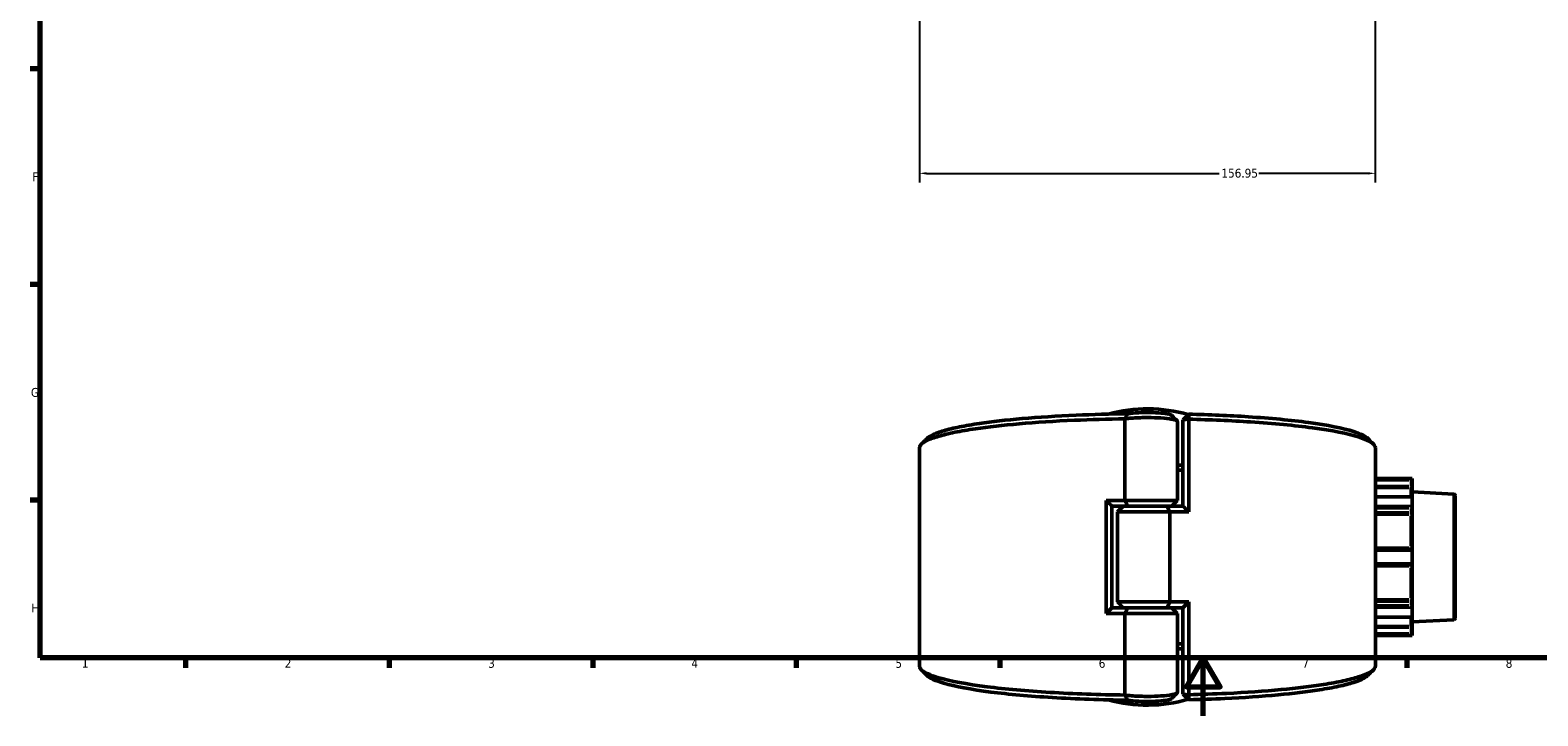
# Model space of a CAD drawing. Header units: millimetres. Extents: x 0 to 926, y 0 to 969.
# Tile 1 of 18: x 17 to 536, y 0 to 236. Entities that reach past the tile are written whole.
import ezdxf

# ---------------------------------------------------------------- set-up
doc = ezdxf.new("R2010")
doc.units = ezdxf.units.MM
for name, color, linetype, lineweight in [('Border (ANSI)', 7, 'Continuous', 70), ('Dimension (ANSI)', 7, 'Continuous', 25), ('Visible (ANSI)', 7, 'Continuous', 50), ('Visible Narrow (ANSI)', 7, 'Continuous', 35)]:
    doc.layers.add(name, color=color, linetype=linetype, lineweight=lineweight)
doc.styles.add('Note Text (ANSI)', font='tahoma.ttf')
doc.dimstyles.new('Default - mm (ANSI)', dxfattribs={"dimtxt": 3.048, "dimasz": 2.5, "dimexe": 3.175, "dimexo": 1.6002, "dimgap": 0.8, "dimtad": 0, "dimtoh": 1, "dimrnd": 1e-08, "dimzin": 4, "dimdsep": 46, "dimtxsty": 'Note Text (ANSI)', "dimcen": 0.09, "dimdle": 10, "dimclrd": 256, "dimclre": 256, "dimclrt": 256, "dimadec": 1, "dimazin": 1, "dimtfac": 1, "dimtofl": 0, "dimtmove": 0, "dimatfit": 3, "dimfxl": 1, "dimtolj": 1, "dimtzin": 4, "dimlwd": -1, "dimlwe": -1, "dimarcsym": 0})

# ---------------------------------------------------------------- blocks, each defined once
blk = doc.blocks.new('Borders Default Border')
at = {"layer": 'Border (ANSI)'}
for p, q in [((20, 222.75), (16.55, 222.75)), ((20, 148.5), (16.55, 148.5)), ((20, 74.25), (16.55, 74.25)), ((70.08, 20), (70.08, 16.55)), ((140.17, 20), (140.17, 16.55)), ((210.25, 20), (210.25, 16.55)), ((280.33, 20), (280.33, 16.55)), ((350.42, 20), (350.42, 16.55)), ((490.58, 20), (490.58, 16.55))]:
    blk.add_line(p, q, dxfattribs=at)
at = {"layer": 'Border (ANSI)', "flags": 128}
for points in [[(20, 20), (20, 574), (821, 574), (821, 20), (20, 20)], [(420.5, 0), (420.5, 20), (414.73, 10), (426.27, 10), (420.5, 20)]]:
    blk.add_lwpolyline(points, dxfattribs=at)
at = {"layer": 'Border (ANSI)', "char_height": 3.05, "attachment_point": 7, "style": 'Note Text (ANSI)'}
for s, insert in [('F', (17.29, 184.1)), ('G', (16.81, 109.79)), ('H', (16.97, 35.6)), ('1', (34.35, 16.55)), ('2', (104.2, 16.55)), ('3', (174.26, 16.49)), ('4', (244.23, 16.55)), ('5', (314.48, 16.49)), ('6', (384.49, 16.49)), ('7', (454.6, 16.55)), ('8', (524.63, 16.48))]:
    blk.add_mtext(s, dxfattribs=dict(at, insert=insert))
blk = doc.blocks.new('*D7')
at = {"layer": 'Defpoints', "color": 0, "transparency": 16777216}
for p in [(322.75, 323.69), (479.7, 326.55), (479.7, 186.81)]:
    blk.add_point(p, dxfattribs=at)
at = {"layer": 'Dimension (ANSI)', "transparency": 16777216}
for p, q in [((322.75, 322.09), (322.75, 183.63)), ((479.7, 324.95), (479.7, 183.63)), ((325.25, 186.81), (425.94, 186.81)), ((477.2, 186.81), (439.57, 186.81))]:
    blk.add_line(p, q, dxfattribs=at)
for points in [[(325.25, 187.22), (325.25, 186.39), (322.75, 186.81)], [(477.2, 187.22), (477.2, 186.39), (479.7, 186.81)]]:
    blk.add_solid(points, dxfattribs=at)
at = {"layer": 'Dimension (ANSI)', "transparency": 16777216, "insert": (426.74, 188.39), "char_height": 3.048, "attachment_point": 1, "style": 'Note Text (ANSI)'}
blk.add_mtext('\\A1;156.95', dxfattribs=at)

msp = doc.modelspace()

# ---------------------------------------------------------------- linework, layer by layer
at = {"layer": 'Visible (ANSI)'}
for p, q in [((413.505, 101.911), (415.505, 103.881)), ((393.487, 102.247), (393.487, 74.208)), ((411.575, 74.208), (411.575, 101.371)), ((415.476, 102.139), (413.505, 101.911)), ((413.505, 101.911), (413.505, 72.183)), ((415.476, 70.208), (415.476, 102.139)), ((322.755, 17.177), (322.755, 92.24)), ((479.755, 17.177), (479.755, 92.24)), ((492.415, 81.708), (479.755, 81.708)), ((492.413, 81.615), (491.915, 81.117)), ((492.415, 81.708), (492.415, 81.618)), ((492.415, 79.045), (492.415, 81.618)), ((492.415, 78.054), (492.415, 79.045)), ((492.415, 78.054), (492.415, 75.292)), ((387.033, 74.208), (387.033, 35.208)), ((387.033, 74.208), (393.487, 74.208)), ((393.487, 74.208), (411.575, 74.208)), ((409.575, 72.208), (411.575, 74.208)), ((492.268, 75.438), (479.755, 75.438)), ((506.781, 76.333), (492.415, 77.086)), ((492.415, 75.292), (492.415, 72.181)), ((507.255, 75.834), (507.255, 33.583)), ((389.005, 72.233), (389.005, 37.183)), ((394.518, 72.208), (389.005, 72.208)), ((392.935, 72.208), (390.935, 70.208)), ((409.022, 70.208), (390.935, 70.208)), ((390.935, 39.208), (390.935, 70.208)), ((407.991, 72.208), (394.518, 72.208)), ((394.518, 72.208), (407.991, 72.208)), ((407.991, 72.208), (413.505, 72.208)), ((415.476, 70.208), (409.022, 70.208)), ((409.022, 39.208), (409.022, 70.208)), ((492.415, 70.362), (492.415, 72.181)), ((492.415, 69.046), (492.415, 70.362)), ((492.415, 69.046), (492.415, 57.778)), ((491.915, 57.408), (479.755, 57.408)), ((492.415, 56.908), (492.415, 57.778)), ((479.755, 52.008), (491.915, 52.008)), ((492.415, 56.908), (492.415, 52.508)), ((492.415, 51.639), (492.415, 52.508)), ((492.415, 51.639), (492.415, 40.371)), ((389.005, 37.208), (394.518, 37.208)), ((390.935, 39.208), (409.022, 39.208)), ((392.935, 37.208), (390.935, 39.208)), ((394.518, 37.208), (407.991, 37.208)), ((407.991, 37.208), (394.518, 37.208)), ((413.505, 37.208), (407.991, 37.208)), ((409.022, 39.208), (415.476, 39.208)), ((409.575, 37.208), (411.575, 35.208)), ((413.505, 37.233), (413.505, 7.506)), ((415.476, 7.277), (415.476, 39.208)), ((492.415, 39.055), (492.415, 40.371)), ((492.415, 37.235), (492.415, 39.055)), ((492.415, 37.235), (492.415, 34.124)), ((393.487, 35.208), (387.033, 35.208)), ((411.575, 35.208), (393.487, 35.208)), ((393.487, 35.208), (393.487, 7.169)), ((411.575, 8.046), (411.575, 35.208)), ((479.755, 33.979), (492.268, 33.979)), ((492.415, 34.124), (492.415, 31.363)), ((506.781, 33.083), (492.415, 32.331)), ((492.415, 30.371), (492.415, 31.363)), ((492.415, 27.708), (479.755, 27.708)), ((491.915, 28.3), (492.413, 27.801)), ((492.415, 27.798), (492.415, 30.371)), ((492.415, 27.798), (492.415, 27.708)), ((413.505, 7.506), (415.476, 7.277)), ((415.505, 5.536), (413.505, 7.506))]:
    msp.add_line(p, q, dxfattribs=at)
for centre, radius, start, end in [((401.255, 54.708), 51, 73.96195, 105.30554), ((506.755, 75.834), 0.5, 0, 87), ((491.915, 56.908), 0.5, 4.76211, 90), ((491.915, 52.508), 0.5, 270, 355.23789), ((506.755, 33.583), 0.5, 273, 0), ((401.255, 54.708), 51, 254.69446, 286.03805)]:
    msp.add_arc(centre, radius, start, end, dxfattribs=at)
for centre, major_axis, start_param, end_param in [((491.915, 74.938), (0.462, 0.462), 5.9736008, 6.6758844), ((491.915, 71.826), (-0.462, -0.462), 1.1780972, 2.665779), ((491.915, 37.59), (0.462, -0.462), 0.4758136, 1.9634954), ((491.915, 34.479), (-0.462, 0.462), 2.7488936, 3.4511772)]:
    msp.add_ellipse(centre, major_axis=major_axis, ratio=0.4142136, start_param=start_param, end_param=end_param, dxfattribs=at)
for points, knots in [([(394.523, 104.014), (388.459, 103.946), (382.459, 103.784), (370.105, 103.248), (363.824, 102.846), (352.671, 101.869), (347.738, 101.306), (340.92, 100.299), (338.616, 99.901), (334.5, 99.066), (332.69, 98.629), (329.604, 97.724), (328.328, 97.256), (326.461, 96.359), (325.805, 95.931), (325.374, 95.5)], [-3.0534685, -3.0534685, -3.0534685, -3.0534685, -2.8146659, -2.8146659, -2.5418348, -2.5418348, -2.2848026, -2.2848026, -2.1336072, -2.1336072, -1.9824119, -1.9824119, -1.8312165, -1.8312165, -1.6981068, -1.6981068, -1.6981068, -1.6981068]), ([(394.523, 104.014), (394.346, 103.724), (394.172, 103.432), (393.832, 102.846), (393.665, 102.552), (393.501, 102.257)], [-0.27775388, -0.27775388, -0.27775388, -0.27775388, -0.13905133, -0.13905133, 0, 0, 0, 0]), ([(409.507, 103.523), (409.402, 103.628), (409.172, 103.732), (408.828, 103.829), (408.482, 103.927), (408.019, 104.018), (406.571, 104.226), (405.436, 104.326), (402.969, 104.445), (401.647, 104.466), (398.879, 104.427), (397.447, 104.355), (395.596, 104.177), (395.01, 104.1), (394.523, 104.014)], [1.6979386, 1.6979386, 1.6979386, 1.6979386, 1.9968441, 1.9968441, 1.9968441, 2.2984597, 2.2984597, 2.7810447, 2.7810447, 3.2499835, 3.2499835, 3.7869283, 3.7869283, 4.0850626, 4.0850626, 4.0850626, 4.0850626]), ([(415.476, 102.139), (415.481, 102.43), (415.486, 102.72), (415.495, 103.3), (415.5, 103.591), (415.505, 103.881)], [-0.26701667, -0.26701667, -0.26701667, -0.26701667, -0.13352304, -0.13352304, 0, 0, 0, 0]), ([(477.135, 95.5), (476.306, 96.328), (474.649, 97.142), (468.624, 99.058), (463.335, 100.111), (450.742, 101.809), (443.689, 102.482), (429.517, 103.406), (422.607, 103.708), (415.505, 103.881)], [-1.4434858, -1.4434858, -1.4434858, -1.4434858, -1.1879446, -1.1879446, -0.8111331, -0.8111331, -0.4709552, -0.4709552, -0.187408, -0.187408, -0.187408, -0.187408]), ([(322.756, 92.24), (322.756, 92.616), (322.92, 92.993), (323.25, 93.368), (323.694, 93.871), (324.435, 94.37), (326.495, 95.348), (327.813, 95.827), (330.996, 96.754), (332.861, 97.202), (337.094, 98.058), (339.462, 98.465), (346.463, 99.496), (351.521, 100.073), (362.95, 101.072), (369.381, 101.483), (381.746, 102.02), (387.583, 102.181), (393.487, 102.257)], [1.5675609, 1.5675609, 1.5675609, 1.5675609, 1.6800211, 1.6800211, 1.6800211, 1.8312165, 1.8312165, 1.9824119, 1.9824119, 2.1336072, 2.1336072, 2.2848026, 2.2848026, 2.5418348, 2.5418348, 2.8146659, 2.8146659, 3.042158, 3.042158, 3.042158, 3.042158]), ([(393.487, 102.247), (393.99, 102.322), (394.556, 102.39), (396.634, 102.588), (398.374, 102.676), (401.73, 102.722), (403.332, 102.697), (406.333, 102.552), (407.725, 102.431), (409.526, 102.177), (410.109, 102.066), (410.554, 101.946), (410.999, 101.827), (411.307, 101.698), (411.536, 101.502), (411.574, 101.436), (411.574, 101.371)], [-4.012579, -4.012579, -4.012579, -4.012579, -3.7869283, -3.7869283, -3.2499835, -3.2499835, -2.7810447, -2.7810447, -2.2984597, -2.2984597, -1.9968441, -1.9968441, -1.9968441, -1.6952284, -1.6952284, -1.5461903, -1.5461903, -1.5461903, -1.5461903]), ([(415.476, 102.139), (422.868, 101.964), (430.064, 101.652), (444.685, 100.7), (451.913, 100.01), (464.837, 98.273), (470.277, 97.194), (476.958, 95.086), (478.819, 94.089), (479.48, 93.08), (479.663, 92.8), (479.755, 92.52), (479.755, 92.24)], [0.1827624, 0.1827624, 0.1827624, 0.1827624, 0.4709552, 0.4709552, 0.8111331, 0.8111331, 1.1879446, 1.1879446, 1.4903618, 1.4903618, 1.4903618, 1.5740318, 1.5740318, 1.5740318, 1.5740318]), ([(413.505, 24.812), (413.417, 24.814), (413.33, 24.816), (412.688, 24.833), (412.132, 24.846), (411.575, 24.858)], [-0.20135532, -0.20135532, -0.20135532, -0.20135532, -0.196977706, -0.196977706, -0.169290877, -0.169290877, -0.169290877, -0.169290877]), ([(393.487, 7.16), (384.593, 7.273), (375.852, 7.584), (359.739, 8.56), (352.359, 9.222), (339.051, 10.912), (333.372, 11.97), (326.222, 14.053), (324.138, 15.042), (323.25, 16.049), (322.92, 16.423), (322.755, 16.8), (322.755, 17.177)], [-3.042158, -3.042158, -3.042158, -3.042158, -2.6994554, -2.6994554, -2.3592762, -2.3592762, -1.9824119, -1.9824119, -1.6800211, -1.6800211, -1.6800211, -1.5675609, -1.5675609, -1.5675609, -1.5675609]), ([(479.754, 17.177), (479.754, 16.897), (479.663, 16.616), (479.48, 16.337), (479.15, 15.832), (478.521, 15.331), (476.681, 14.345), (475.47, 13.861), (472.496, 12.923), (470.732, 12.468), (466.691, 11.597), (464.415, 11.182), (457.647, 10.125), (452.718, 9.53), (441.517, 8.489), (435.18, 8.055), (424.276, 7.536), (419.911, 7.382), (415.476, 7.277)], [-1.5740318, -1.5740318, -1.5740318, -1.5740318, -1.4903618, -1.4903618, -1.4903618, -1.3391532, -1.3391532, -1.1879446, -1.1879446, -1.036736, -1.036736, -0.8855274, -0.8855274, -0.6284727, -0.6284727, -0.3556647, -0.3556647, -0.1827624, -0.1827624, -0.1827624, -0.1827624]), ([(325.374, 13.916), (326.296, 12.995), (328.245, 12.091), (334.993, 10.112), (340.517, 9.079), (353.487, 7.428), (360.688, 6.781), (376.687, 5.811), (385.533, 5.504), (394.523, 5.402)], [1.6981068, 1.6981068, 1.6981068, 1.6981068, 1.9824119, 1.9824119, 2.3592762, 2.3592762, 2.6994554, 2.6994554, 3.0534685, 3.0534685, 3.0534685, 3.0534685]), ([(415.505, 5.536), (419.719, 5.638), (423.867, 5.786), (434.408, 6.287), (440.596, 6.712), (451.526, 7.729), (456.331, 8.31), (462.92, 9.342), (465.135, 9.748), (469.061, 10.598), (470.773, 11.042), (473.655, 11.958), (474.825, 12.43), (476.322, 13.243), (476.797, 13.578), (477.135, 13.916)], [0.187408, 0.187408, 0.187408, 0.187408, 0.3556647, 0.3556647, 0.6284727, 0.6284727, 0.8855274, 0.8855274, 1.036736, 1.036736, 1.1879446, 1.1879446, 1.3391532, 1.3391532, 1.4434858, 1.4434858, 1.4434858, 1.4434858]), ([(411.574, 8.046), (411.574, 7.98), (411.536, 7.915), (411.307, 7.718), (410.999, 7.59), (410.554, 7.47), (410.109, 7.35), (409.526, 7.239), (407.725, 6.985), (406.333, 6.864), (403.332, 6.72), (401.73, 6.694), (398.374, 6.741), (396.634, 6.829), (394.556, 7.027), (393.99, 7.094), (393.487, 7.169)], [1.5461903, 1.5461903, 1.5461903, 1.5461903, 1.6952284, 1.6952284, 1.9968441, 1.9968441, 1.9968441, 2.2984597, 2.2984597, 2.7810447, 2.7810447, 3.2499835, 3.2499835, 3.7869283, 3.7869283, 4.012579, 4.012579, 4.012579, 4.012579]), ([(393.501, 7.16), (393.663, 6.868), (393.829, 6.575), (394.169, 5.99), (394.345, 5.695), (394.523, 5.402)], [-0.27777942, -0.27777942, -0.27777942, -0.27777942, -0.13995573, -0.13995573, 0, 0, 0, 0]), ([(394.523, 5.402), (395.01, 5.316), (395.596, 5.24), (397.447, 5.062), (398.879, 4.989), (401.647, 4.95), (402.969, 4.972), (405.436, 5.091), (406.571, 5.191), (408.019, 5.399), (408.482, 5.49), (408.828, 5.588), (409.172, 5.685), (409.402, 5.788), (409.507, 5.894)], [-4.0850626, -4.0850626, -4.0850626, -4.0850626, -3.7869283, -3.7869283, -3.2499835, -3.2499835, -2.7810447, -2.7810447, -2.2984597, -2.2984597, -1.9968441, -1.9968441, -1.9968441, -1.6979386, -1.6979386, -1.6979386, -1.6979386]), ([(415.505, 5.536), (415.5, 5.826), (415.495, 6.116), (415.486, 6.697), (415.481, 6.987), (415.476, 7.277)], [-0.26701645, -0.26701645, -0.26701645, -0.26701645, -0.13349305, -0.13349305, 0, 0, 0, 0])]:
    msp.add_open_spline(points, degree=3, knots=knots, dxfattribs=at)
for points in [[(393.501, 102.257), (393.496, 102.254), (393.492, 102.251), (393.487, 102.247)], [(393.501, 102.257), (393.496, 102.257), (393.492, 102.257), (393.487, 102.257)], [(409.507, 103.523), (410.168, 102.861), (410.829, 102.2), (411.49, 101.539)], [(323.391, 93.517), (324.052, 94.178), (324.713, 94.839), (325.374, 95.5)], [(477.135, 95.5), (477.796, 94.839), (478.457, 94.178), (479.118, 93.517)], [(413.503, 86.347), (412.862, 86.331), (412.219, 86.316), (411.573, 86.302)], [(411.573, 84.559), (412.219, 84.573), (412.862, 84.589), (413.503, 84.605)], [(492.415, 81.618), (492.415, 81.617), (492.414, 81.616), (492.413, 81.615)], [(389.005, 72.233), (388.346, 72.888), (387.688, 73.546), (387.033, 74.208)], [(393.487, 74.208), (393.816, 73.541), (394.161, 72.868), (394.518, 72.208)], [(492.413, 75.319), (492.414, 75.31), (492.415, 75.301), (492.415, 75.292)], [(407.991, 72.208), (408.349, 71.549), (408.694, 70.875), (409.022, 70.208)], [(413.505, 72.183), (414.164, 71.529), (414.821, 70.87), (415.476, 70.208)], [(492.415, 72.181), (492.415, 72.171), (492.414, 72.16), (492.413, 72.149)], [(492.413, 56.95), (492.414, 56.936), (492.415, 56.922), (492.415, 56.908)], [(492.415, 52.508), (492.415, 52.495), (492.414, 52.481), (492.413, 52.467)], [(389.005, 37.183), (388.346, 36.529), (387.688, 35.87), (387.033, 35.208)], [(394.518, 37.208), (394.161, 36.549), (393.816, 35.875), (393.487, 35.208)], [(407.991, 37.208), (408.349, 37.868), (408.694, 38.541), (409.022, 39.208)], [(415.476, 39.208), (414.821, 38.546), (414.164, 37.888), (413.505, 37.233)], [(492.413, 37.267), (492.414, 37.257), (492.415, 37.246), (492.415, 37.235)], [(492.415, 34.124), (492.415, 34.115), (492.414, 34.106), (492.413, 34.097)], [(492.413, 27.801), (492.414, 27.8), (492.415, 27.799), (492.415, 27.798)], [(411.575, 23.115), (412.22, 23.102), (412.863, 23.087), (413.505, 23.07)], [(325.374, 13.916), (324.713, 14.578), (324.052, 15.239), (323.391, 15.9)], [(479.118, 15.9), (478.457, 15.239), (477.796, 14.578), (477.135, 13.916)], [(393.487, 7.169), (393.492, 7.166), (393.496, 7.163), (393.501, 7.16)], [(393.487, 7.16), (393.492, 7.16), (393.496, 7.16), (393.501, 7.16)], [(411.49, 7.877), (410.829, 7.216), (410.168, 6.555), (409.507, 5.894)]]:
    msp.add_open_spline(points, degree=3, dxfattribs=at)
at = {"layer": 'Visible Narrow (ANSI)'}
for p, q in [((480.363, 81.117), (491.307, 81.117)), ((491.307, 79.045), (480.363, 79.045)), ((480.363, 78.55), (491.307, 78.55)), ((491.78, 81.615), (480.388, 81.615)), ((491.915, 81.013), (491.915, 79.149)), ((491.915, 79.009), (491.915, 78.556)), ((491.915, 75.678), (491.915, 78.482)), ((492.413, 79.045), (491.954, 79.045)), ((480.388, 75.319), (491.78, 75.319)), ((506.781, 33.35), (506.781, 76.067)), ((480.363, 71.473), (491.307, 71.473)), ((491.307, 70.008), (480.363, 70.008)), ((480.363, 69.35), (491.307, 69.35)), ((491.78, 72.149), (480.388, 72.149)), ((491.915, 71.399), (491.915, 70.081)), ((491.915, 69.982), (491.915, 69.379)), ((491.915, 58.466), (491.915, 68.845)), ((491.307, 57.843), (480.363, 57.843)), ((491.915, 57.808), (491.915, 57.41)), ((480.388, 56.95), (491.78, 56.95)), ((491.78, 52.467), (480.388, 52.467)), ((491.915, 52.007), (491.915, 51.609)), ((480.363, 51.573), (491.307, 51.573)), ((491.915, 40.571), (491.915, 50.95)), ((491.307, 40.066), (480.363, 40.066)), ((480.363, 39.408), (491.307, 39.408)), ((491.307, 37.944), (480.363, 37.944)), ((480.388, 37.267), (491.78, 37.267)), ((491.915, 40.037), (491.915, 39.435)), ((491.915, 39.335), (491.915, 38.017)), ((491.78, 34.097), (480.388, 34.097)), ((491.915, 30.934), (491.915, 33.739)), ((491.307, 30.867), (480.363, 30.867)), ((480.363, 30.371), (491.307, 30.371)), ((491.307, 28.3), (480.363, 28.3)), ((480.388, 27.801), (491.78, 27.801)), ((491.915, 30.861), (491.915, 30.407)), ((491.915, 30.267), (491.915, 28.403)), ((491.954, 30.371), (492.413, 30.371))]:
    msp.add_line(p, q, dxfattribs=at)
for centre, ratio, start_param, end_param in [((491.915, 78.054), 0.9914662, 0.0785398, 1.4922565), ((491.915, 70.362), 0.7071068, 4.7909288, 6.2046455), ((491.915, 69.046), 0.6088913, 0.0785398, 1.4922565), ((491.915, 57.778), 0.1303639, 0.0785398, 1.4922565), ((491.915, 51.639), 0.1303639, 4.7909288, 6.2046455), ((491.915, 40.371), 0.6088913, 4.7909288, 6.2046455), ((491.915, 39.055), 0.7071068, 0.0785398, 1.4922565), ((491.915, 31.363), 0.9914662, 4.7909288, 6.2046455)]:
    msp.add_ellipse(centre, major_axis=(0.5, 0), ratio=ratio, start_param=start_param, end_param=end_param, dxfattribs=at)

# ---------------------------------------------------------------- block references
msp.add_blockref('Borders Default Border', (0, 0))

# ---------------------------------------------------------------- dimensions: what is measured, and where the dimension line sits
at = {"layer": 'Dimension (ANSI)'}
dim = msp.add_linear_dim(base=(479.703, 186.807), p1=(322.755, 323.693), p2=(479.703, 326.547), angle=180, dimstyle='Default - mm (ANSI)', override={"dimgap": 0.8, "dimtoh": 0, "dimdec": 2, "dimtol": 0, "dimlim": 0, "dimtp": 0, "dimtm": 0, "dimtdec": 2, "dimatfit": 1}, dxfattribs=at)
dim.commit()
dim.dimension.update_dxf_attribs({"geometry": '*D7', "text_midpoint": (432.755, 186.807), "dimtype": 160})

doc.saveas('drawing.dxf')
